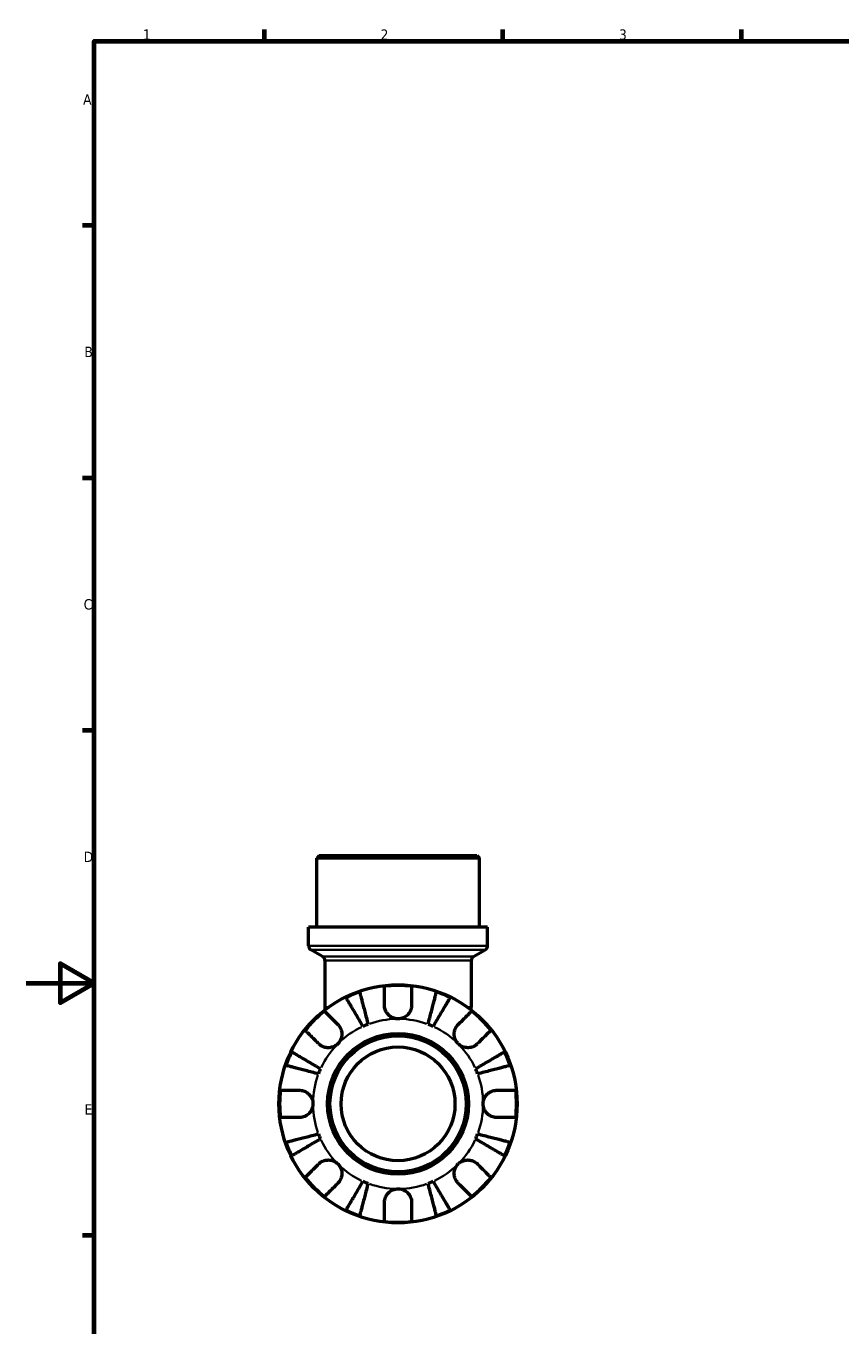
# Model space of a CAD drawing. Header units: millimetres. Extents: x 0 to 902, y -213 to 607.
# Tile 2 of 5: x 0 to 239, y 196 to 578. Entities that reach past the tile are written whole.
import ezdxf

# ---------------------------------------------------------------- set-up
doc = ezdxf.new("R2010")
doc.units = ezdxf.units.MM
for name, color, linetype, lineweight in [('Border (ANSI)', 7, 'Continuous', 70), ('Visible (ANSI)', 7, 'Continuous', 50), ('Visible Narrow (ANSI)', 7, 'Continuous', 35)]:
    doc.layers.add(name, color=color, linetype=linetype, lineweight=lineweight)
doc.styles.add('Note Text (ANSI)', font='tahoma.ttf')

# ---------------------------------------------------------------- blocks, each defined once
blk = doc.blocks.new('Borders Default Border')
at = {"layer": 'Border (ANSI)'}
for p, q in [((70.08, 574), (70.08, 577.45)), ((140.17, 574), (140.17, 577.45)), ((210.25, 574), (210.25, 577.45)), ((20, 519.75), (16.55, 519.75)), ((20, 445.5), (16.55, 445.5)), ((20, 371.25), (16.55, 371.25)), ((20, 222.75), (16.55, 222.75))]:
    blk.add_line(p, q, dxfattribs=at)
at = {"layer": 'Border (ANSI)', "flags": 128}
for points in [[(20, 20), (20, 574), (821, 574), (821, 20), (20, 20)], [(0, 297), (20, 297), (10, 302.77), (10, 291.23), (20, 297)]]:
    blk.add_lwpolyline(points, dxfattribs=at)
at = {"layer": 'Border (ANSI)', "char_height": 3.05, "attachment_point": 7, "style": 'Note Text (ANSI)'}
for s, insert in [('1', (34.35, 574.4)), ('2', (104.2, 574.4)), ('3', (174.26, 574.34)), ('A', (16.78, 555.35)), ('B', (17.15, 481.1)), ('C', (16.95, 406.8)), ('D', (16.96, 332.6)), ('E', (17.21, 258.35))]:
    blk.add_mtext(s, dxfattribs=dict(at, insert=insert))

msp = doc.modelspace()

# ---------------------------------------------------------------- linework, layer by layer
at = {"layer": 'Visible (ANSI)'}
for p, q in [((86.129, 334.491), (85.429, 333.791)), ((133.232, 333.791), (85.429, 333.791)), ((85.429, 313.491), (85.429, 333.791)), ((86.129, 334.491), (132.532, 334.491)), ((132.532, 334.491), (133.232, 333.791)), ((133.232, 313.491), (133.232, 333.791)), ((135.622, 313.491), (83.039, 313.491)), ((83.039, 308), (83.039, 313.491)), ((135.622, 308), (135.622, 313.491)), ((87.119, 304.836), (83.739, 306.787)), ((131.542, 304.836), (134.922, 306.787)), ((87.819, 303.623), (87.819, 289.956)), ((130.842, 303.623), (130.842, 289.956)), ((87.819, 289.956), (87.819, 289.1)), ((130.842, 289.1), (130.842, 289.956))]:
    msp.add_line(p, q, dxfattribs=at)
for radius in [35, 20.7, 20, 16.731]:
    msp.add_circle((109.331, 261.491), radius, dxfattribs=at)
for centre, radius, start, end in [((84.439, 308), 1.4, 180, 240), ((134.222, 308), 1.4, 300, 0), ((86.419, 303.623), 1.4, 0, 60), ((132.242, 303.623), 1.4, 120, 180), ((109.331, 261.491), 34.798, 108.92587, 116.07413), ((109.331, 261.491), 34.798, 83.3993, 96.6007), ((109.331, 261.491), 34.798, 63.92587, 71.07413), ((109.331, 261.491), 34.798, 128.3993, 141.6007), ((109.331, 261.491), 34.798, 38.3993, 51.6007), ((109.331, 261.491), 25, 110.66622, 114.33378), ((109.331, 261.491), 25, 65.66622, 69.33378), ((109.331, 261.491), 34.798, 153.92587, 161.07413), ((109.331, 261.491), 34.798, 18.92587, 26.07413), ((109.331, 261.491), 25, 155.66622, 159.33378), ((109.331, 261.491), 25, 20.66622, 24.33378), ((109.331, 261.491), 34.798, 173.3993, 186.6007), ((109.331, 261.491), 34.798, 353.3993, 6.6007), ((109.331, 261.491), 25, 200.66622, 204.33378), ((109.331, 261.491), 25, 335.66622, 339.33378), ((109.331, 261.491), 34.798, 198.92587, 206.07413), ((109.331, 261.491), 34.798, 333.92587, 341.07413), ((109.331, 261.491), 34.798, 218.3993, 231.6007), ((109.331, 261.491), 25, 245.66622, 249.33378), ((109.331, 261.491), 25, 290.66622, 294.33378), ((109.331, 261.491), 34.798, 308.3993, 321.6007), ((109.331, 261.491), 34.798, 243.92587, 251.07413), ((109.331, 261.491), 34.798, 288.92587, 296.07413), ((109.331, 261.491), 34.798, 263.3993, 276.6007)]:
    msp.add_arc(centre, radius, start, end, dxfattribs=at)
for points, knots in [([(98.044, 294.408), (98.077, 294.281), (98.127, 294.09), (98.243, 293.638), (98.322, 293.333), (98.51, 292.608), (98.618, 292.188), (98.837, 291.341), (98.968, 290.836), (99.249, 289.749), (99.4, 289.167), (99.687, 288.057), (99.849, 287.427), (100.182, 286.141), (100.352, 285.484), (100.508, 284.883)], [0.1897184, 0.1897184, 0.1897184, 0.1897184, 0.3698032, 0.3698032, 0.5549844, 0.5549844, 0.7401655, 0.7401655, 0.9258164, 0.9258164, 1.1114673, 1.1114673, 1.2978252, 1.2978252, 1.484183, 1.484183, 1.484183, 1.484183]), ([(105.331, 290.491), (105.331, 290.93), (105.331, 291.374), (105.331, 292.361), (105.331, 292.885), (105.331, 293.762), (105.331, 294.197), (105.331, 294.948), (105.331, 295.263), (105.331, 295.73), (105.331, 295.927), (105.331, 296.059)], [4.90264375, 4.90264375, 4.90264375, 4.90264375, 5.04224508, 5.04224508, 5.22854914, 5.22854914, 5.41380406, 5.41380406, 5.59905898, 5.59905898, 5.77859995, 5.77859995, 5.77859995, 5.77859995]), ([(113.331, 296.059), (113.331, 295.927), (113.331, 295.73), (113.331, 295.263), (113.331, 294.948), (113.331, 294.197), (113.331, 293.762), (113.331, 292.885), (113.331, 292.361), (113.331, 291.374), (113.331, 290.93), (113.331, 290.491)], [0.18972425, 0.18972425, 0.18972425, 0.18972425, 0.36926522, 0.36926522, 0.55452014, 0.55452014, 0.73977506, 0.73977506, 0.92607912, 0.92607912, 1.06568045, 1.06568045, 1.06568045, 1.06568045]), ([(118.154, 284.883), (118.309, 285.484), (118.479, 286.141), (118.812, 287.427), (118.975, 288.057), (119.262, 289.167), (119.412, 289.749), (119.693, 290.836), (119.824, 291.341), (120.043, 292.188), (120.152, 292.608), (120.339, 293.333), (120.418, 293.638), (120.535, 294.09), (120.584, 294.281), (120.617, 294.408)], [4.4593823, 4.4593823, 4.4593823, 4.4593823, 4.6457401, 4.6457401, 4.832098, 4.832098, 5.0177489, 5.0177489, 5.2033998, 5.2033998, 5.388581, 5.388581, 5.5737621, 5.5737621, 5.753847, 5.753847, 5.753847, 5.753847]), ([(99.029, 284.27), (98.714, 284.806), (98.37, 285.39), (97.695, 286.535), (97.365, 287.096), (96.784, 288.083), (96.478, 288.601), (95.908, 289.569), (95.644, 290.018), (95.2, 290.772), (94.979, 291.146), (94.599, 291.791), (94.44, 292.062), (94.203, 292.464), (94.102, 292.635), (94.036, 292.748)], [4.4593823, 4.4593823, 4.4593823, 4.4593823, 4.6457401, 4.6457401, 4.832098, 4.832098, 5.0177489, 5.0177489, 5.2033998, 5.2033998, 5.388581, 5.388581, 5.5737621, 5.5737621, 5.753847, 5.753847, 5.753847, 5.753847]), ([(124.626, 292.748), (124.559, 292.635), (124.459, 292.464), (124.222, 292.062), (124.062, 291.791), (123.682, 291.146), (123.462, 290.772), (123.018, 290.018), (122.753, 289.569), (122.183, 288.601), (121.878, 288.083), (121.296, 287.096), (120.966, 286.535), (120.292, 285.39), (119.947, 284.806), (119.632, 284.27)], [0.1897184, 0.1897184, 0.1897184, 0.1897184, 0.3698032, 0.3698032, 0.5549844, 0.5549844, 0.7401655, 0.7401655, 0.9258164, 0.9258164, 1.1114673, 1.1114673, 1.2978252, 1.2978252, 1.484183, 1.484183, 1.484183, 1.484183]), ([(87.716, 288.762), (87.809, 288.67), (87.949, 288.53), (88.279, 288.2), (88.502, 287.977), (89.032, 287.446), (89.34, 287.139), (89.961, 286.518), (90.331, 286.148), (91.029, 285.45), (91.343, 285.136), (91.653, 284.826)], [0.18972425, 0.18972425, 0.18972425, 0.18972425, 0.36926522, 0.36926522, 0.55452014, 0.55452014, 0.73977506, 0.73977506, 0.92607912, 0.92607912, 1.06568045, 1.06568045, 1.06568045, 1.06568045]), ([(109.331, 286.491), (108.955, 286.491), (108.581, 286.544), (107.811, 286.767), (107.424, 286.949), (106.735, 287.421), (106.436, 287.701), (105.967, 288.298), (105.789, 288.6), (105.567, 289.118), (105.499, 289.322), (105.402, 289.716), (105.37, 289.904), (105.337, 290.225), (105.331, 290.359), (105.331, 290.491)], [0, 0, 0, 0, 0.11274969, 0.11274969, 0.24046199, 0.24046199, 0.3630761, 0.3630761, 0.46982648, 0.46982648, 0.53680834, 0.53680834, 0.59738122, 0.59738122, 0.64072731, 0.64072731, 0.64072731, 0.64072731]), ([(113.331, 290.491), (113.331, 290.293), (113.316, 290.092), (113.257, 289.703), (113.215, 289.515), (113.089, 289.1), (112.998, 288.874), (112.685, 288.27), (112.423, 287.915), (111.747, 287.265), (111.329, 286.991), (110.383, 286.596), (109.86, 286.491), (109.331, 286.491)], [-0.64798358, -0.64798358, -0.64798358, -0.64798358, -0.58129223, -0.58129223, -0.51957432, -0.51957432, -0.44316993, -0.44316993, -0.3085364, -0.3085364, -0.15881239, -0.15881239, 0, 0, 0, 0]), ([(127.008, 284.826), (127.318, 285.136), (127.633, 285.45), (128.33, 286.148), (128.701, 286.518), (129.321, 287.139), (129.629, 287.446), (130.16, 287.977), (130.383, 288.2), (130.713, 288.53), (130.852, 288.67), (130.945, 288.762)], [4.90264375, 4.90264375, 4.90264375, 4.90264375, 5.04224508, 5.04224508, 5.22854914, 5.22854914, 5.41380406, 5.41380406, 5.59905898, 5.59905898, 5.77859995, 5.77859995, 5.77859995, 5.77859995]), ([(85.996, 279.169), (85.686, 279.479), (85.372, 279.793), (84.674, 280.491), (84.304, 280.861), (83.683, 281.482), (83.376, 281.79), (82.845, 282.32), (82.622, 282.543), (82.292, 282.873), (82.152, 283.013), (82.06, 283.106)], [4.90264375, 4.90264375, 4.90264375, 4.90264375, 5.04224508, 5.04224508, 5.22854914, 5.22854914, 5.41380406, 5.41380406, 5.59905898, 5.59905898, 5.77859995, 5.77859995, 5.77859995, 5.77859995]), ([(91.653, 284.826), (91.741, 284.738), (91.826, 284.645), (92.069, 284.351), (92.215, 284.137), (92.472, 283.662), (92.58, 283.403), (92.774, 282.747), (92.83, 282.346), (92.817, 281.438), (92.715, 280.942), (92.323, 279.987), (92.027, 279.543), (91.653, 279.169)], [-0.64434498, -0.64434498, -0.64434498, -0.64434498, -0.60308586, -0.60308586, -0.52007987, -0.52007987, -0.43273909, -0.43273909, -0.31000661, -0.31000661, -0.15868997, -0.15868997, 0, 0, 0, 0]), ([(127.008, 279.169), (126.799, 279.378), (126.613, 279.61), (126.286, 280.128), (126.15, 280.415), (125.909, 281.126), (125.838, 281.556), (125.836, 282.398), (125.898, 282.801), (126.1, 283.452), (126.21, 283.707), (126.472, 284.176), (126.621, 284.39), (126.858, 284.669), (126.932, 284.749), (127.008, 284.826)], [0, 0, 0, 0, 0.08884908, 0.08884908, 0.18379648, 0.18379648, 0.31419699, 0.31419699, 0.43784665, 0.43784665, 0.52411276, 0.52411276, 0.60765264, 0.60765264, 0.6434969, 0.6434969, 0.6434969, 0.6434969]), ([(136.602, 283.106), (136.509, 283.013), (136.369, 282.873), (136.039, 282.543), (135.816, 282.32), (135.286, 281.79), (134.978, 281.482), (134.358, 280.861), (133.987, 280.491), (133.29, 279.793), (132.975, 279.479), (132.665, 279.169)], [0.18972425, 0.18972425, 0.18972425, 0.18972425, 0.36926522, 0.36926522, 0.55452014, 0.55452014, 0.73977506, 0.73977506, 0.92607912, 0.92607912, 1.06568045, 1.06568045, 1.06568045, 1.06568045]), ([(91.653, 279.169), (91.444, 278.96), (91.212, 278.774), (90.694, 278.447), (90.407, 278.31), (89.696, 278.069), (89.266, 277.998), (88.424, 277.996), (88.021, 278.058), (87.37, 278.261), (87.115, 278.371), (86.646, 278.633), (86.432, 278.782), (86.153, 279.019), (86.073, 279.093), (85.996, 279.169)], [0, 0, 0, 0, 0.08884908, 0.08884908, 0.18379648, 0.18379648, 0.31419699, 0.31419699, 0.43784665, 0.43784665, 0.52411276, 0.52411276, 0.60765264, 0.60765264, 0.6434969, 0.6434969, 0.6434969, 0.6434969]), ([(132.665, 279.169), (132.577, 279.081), (132.484, 278.996), (132.19, 278.753), (131.976, 278.607), (131.501, 278.35), (131.242, 278.242), (130.587, 278.048), (130.186, 277.992), (129.278, 278.005), (128.781, 278.107), (127.827, 278.499), (127.382, 278.795), (127.008, 279.169)], [-0.64434498, -0.64434498, -0.64434498, -0.64434498, -0.60308586, -0.60308586, -0.52007987, -0.52007987, -0.43273909, -0.43273909, -0.31000661, -0.31000661, -0.15868997, -0.15868997, 0, 0, 0, 0]), ([(78.074, 276.786), (78.187, 276.72), (78.358, 276.619), (78.76, 276.382), (79.031, 276.223), (79.676, 275.843), (80.05, 275.622), (80.804, 275.178), (81.253, 274.914), (82.221, 274.344), (82.739, 274.038), (83.726, 273.457), (84.287, 273.127), (85.432, 272.452), (86.016, 272.108), (86.552, 271.793)], [0.1897184, 0.1897184, 0.1897184, 0.1897184, 0.3698032, 0.3698032, 0.5549844, 0.5549844, 0.7401655, 0.7401655, 0.9258164, 0.9258164, 1.1114673, 1.1114673, 1.2978252, 1.2978252, 1.484183, 1.484183, 1.484183, 1.484183]), ([(132.11, 271.793), (132.645, 272.108), (133.23, 272.452), (134.375, 273.127), (134.935, 273.457), (135.922, 274.038), (136.441, 274.344), (137.408, 274.914), (137.858, 275.178), (138.611, 275.622), (138.985, 275.843), (139.631, 276.223), (139.902, 276.382), (140.304, 276.619), (140.474, 276.72), (140.587, 276.786)], [4.4593823, 4.4593823, 4.4593823, 4.4593823, 4.6457401, 4.6457401, 4.832098, 4.832098, 5.0177489, 5.0177489, 5.2033998, 5.2033998, 5.388581, 5.388581, 5.5737621, 5.5737621, 5.753847, 5.753847, 5.753847, 5.753847]), ([(85.939, 270.314), (85.338, 270.47), (84.681, 270.64), (83.395, 270.973), (82.765, 271.135), (81.655, 271.422), (81.073, 271.573), (79.986, 271.854), (79.481, 271.985), (78.634, 272.204), (78.214, 272.312), (77.489, 272.5), (77.184, 272.579), (76.732, 272.695), (76.541, 272.745), (76.414, 272.778)], [4.4593823, 4.4593823, 4.4593823, 4.4593823, 4.6457401, 4.6457401, 4.832098, 4.832098, 5.0177489, 5.0177489, 5.2033998, 5.2033998, 5.388581, 5.388581, 5.5737621, 5.5737621, 5.753847, 5.753847, 5.753847, 5.753847]), ([(142.247, 272.778), (142.12, 272.745), (141.929, 272.695), (141.477, 272.579), (141.173, 272.5), (140.448, 272.312), (140.027, 272.204), (139.18, 271.985), (138.675, 271.854), (137.588, 271.573), (137.006, 271.422), (135.897, 271.135), (135.267, 270.973), (133.98, 270.64), (133.323, 270.47), (132.722, 270.314)], [0.1897184, 0.1897184, 0.1897184, 0.1897184, 0.3698032, 0.3698032, 0.5549844, 0.5549844, 0.7401655, 0.7401655, 0.9258164, 0.9258164, 1.1114673, 1.1114673, 1.2978252, 1.2978252, 1.484183, 1.484183, 1.484183, 1.484183]), ([(74.763, 265.491), (74.895, 265.491), (75.092, 265.491), (75.559, 265.491), (75.874, 265.491), (76.625, 265.491), (77.06, 265.491), (77.937, 265.491), (78.461, 265.491), (79.448, 265.491), (79.892, 265.491), (80.331, 265.491)], [0.18972425, 0.18972425, 0.18972425, 0.18972425, 0.36926522, 0.36926522, 0.55452014, 0.55452014, 0.73977506, 0.73977506, 0.92607912, 0.92607912, 1.06568045, 1.06568045, 1.06568045, 1.06568045]), ([(80.331, 265.491), (80.477, 265.491), (80.625, 265.483), (81.011, 265.44), (81.248, 265.392), (81.739, 265.245), (81.99, 265.141), (82.588, 264.818), (82.916, 264.571), (83.551, 263.916), (83.83, 263.494), (84.226, 262.543), (84.331, 262.019), (84.331, 261.491)], [-0.64008532, -0.64008532, -0.64008532, -0.64008532, -0.59222185, -0.59222185, -0.51595037, -0.51595037, -0.43235608, -0.43235608, -0.30863031, -0.30863031, -0.15844955, -0.15844955, 0, 0, 0, 0]), ([(134.331, 261.491), (134.331, 261.829), (134.373, 262.165), (134.551, 262.851), (134.693, 263.194), (135.14, 263.959), (135.485, 264.348), (136.16, 264.869), (136.453, 265.039), (136.992, 265.269), (137.229, 265.345), (137.716, 265.452), (137.964, 265.482), (138.249, 265.491), (138.29, 265.491), (138.331, 265.491)], [-2.77804136, -2.77804136, -2.77804136, -2.77804136, -2.67672151, -2.67672151, -2.56558131, -2.56558131, -2.40960112, -2.40960112, -2.30519389, -2.30519389, -2.22617552, -2.22617552, -2.14450488, -2.14450488, -2.1308178, -2.1308178, -2.1308178, -2.1308178]), ([(138.331, 265.491), (138.769, 265.491), (139.214, 265.491), (140.2, 265.491), (140.724, 265.491), (141.602, 265.491), (142.037, 265.491), (142.787, 265.491), (143.103, 265.491), (143.569, 265.491), (143.767, 265.491), (143.898, 265.491)], [4.90264375, 4.90264375, 4.90264375, 4.90264375, 5.04224508, 5.04224508, 5.22854914, 5.22854914, 5.41380406, 5.41380406, 5.59905898, 5.59905898, 5.77859995, 5.77859995, 5.77859995, 5.77859995]), ([(84.331, 261.491), (84.331, 261.154), (84.288, 260.817), (84.111, 260.132), (83.969, 259.788), (83.521, 259.023), (83.177, 258.635), (82.501, 258.114), (82.208, 257.944), (81.669, 257.713), (81.432, 257.638), (80.945, 257.531), (80.698, 257.501), (80.412, 257.492), (80.371, 257.491), (80.331, 257.491)], [-2.77804136, -2.77804136, -2.77804136, -2.77804136, -2.67672151, -2.67672151, -2.56558131, -2.56558131, -2.40960112, -2.40960112, -2.30519389, -2.30519389, -2.22617552, -2.22617552, -2.14450488, -2.14450488, -2.1308178, -2.1308178, -2.1308178, -2.1308178]), ([(138.331, 257.491), (138.184, 257.491), (138.036, 257.499), (137.651, 257.542), (137.414, 257.59), (136.923, 257.738), (136.672, 257.841), (136.073, 258.164), (135.745, 258.412), (135.11, 259.067), (134.832, 259.489), (134.435, 260.44), (134.331, 260.963), (134.331, 261.491)], [-0.64008532, -0.64008532, -0.64008532, -0.64008532, -0.59222185, -0.59222185, -0.51595037, -0.51595037, -0.43235608, -0.43235608, -0.30863031, -0.30863031, -0.15844955, -0.15844955, 0, 0, 0, 0]), ([(80.331, 257.491), (79.892, 257.491), (79.448, 257.491), (78.461, 257.491), (77.937, 257.491), (77.06, 257.491), (76.625, 257.491), (75.874, 257.491), (75.559, 257.491), (75.092, 257.491), (74.895, 257.491), (74.763, 257.491)], [4.90264375, 4.90264375, 4.90264375, 4.90264375, 5.04224508, 5.04224508, 5.22854914, 5.22854914, 5.41380406, 5.41380406, 5.59905898, 5.59905898, 5.77859995, 5.77859995, 5.77859995, 5.77859995]), ([(143.898, 257.491), (143.767, 257.491), (143.569, 257.491), (143.103, 257.491), (142.787, 257.491), (142.037, 257.491), (141.602, 257.491), (140.724, 257.491), (140.2, 257.491), (139.214, 257.491), (138.769, 257.491), (138.331, 257.491)], [0.18972425, 0.18972425, 0.18972425, 0.18972425, 0.36926522, 0.36926522, 0.55452014, 0.55452014, 0.73977506, 0.73977506, 0.92607912, 0.92607912, 1.06568045, 1.06568045, 1.06568045, 1.06568045]), ([(76.414, 250.205), (76.541, 250.238), (76.732, 250.287), (77.184, 250.404), (77.489, 250.483), (78.214, 250.67), (78.634, 250.779), (79.481, 250.998), (79.986, 251.129), (81.073, 251.41), (81.655, 251.56), (82.765, 251.847), (83.395, 252.01), (84.681, 252.343), (85.338, 252.513), (85.939, 252.668)], [0.1897184, 0.1897184, 0.1897184, 0.1897184, 0.3698032, 0.3698032, 0.5549844, 0.5549844, 0.7401655, 0.7401655, 0.9258164, 0.9258164, 1.1114673, 1.1114673, 1.2978252, 1.2978252, 1.484183, 1.484183, 1.484183, 1.484183]), ([(132.722, 252.668), (133.323, 252.513), (133.98, 252.343), (135.267, 252.01), (135.897, 251.847), (137.006, 251.56), (137.588, 251.41), (138.675, 251.129), (139.18, 250.998), (140.027, 250.779), (140.448, 250.67), (141.173, 250.483), (141.477, 250.404), (141.929, 250.287), (142.12, 250.238), (142.247, 250.205)], [4.4593823, 4.4593823, 4.4593823, 4.4593823, 4.6457401, 4.6457401, 4.832098, 4.832098, 5.0177489, 5.0177489, 5.2033998, 5.2033998, 5.388581, 5.388581, 5.5737621, 5.5737621, 5.753847, 5.753847, 5.753847, 5.753847]), ([(86.552, 251.19), (86.016, 250.875), (85.432, 250.53), (84.287, 249.856), (83.726, 249.526), (82.739, 248.944), (82.221, 248.639), (81.253, 248.069), (80.804, 247.804), (80.05, 247.36), (79.676, 247.14), (79.031, 246.76), (78.76, 246.6), (78.358, 246.363), (78.187, 246.263), (78.074, 246.196)], [4.4593823, 4.4593823, 4.4593823, 4.4593823, 4.6457401, 4.6457401, 4.832098, 4.832098, 5.0177489, 5.0177489, 5.2033998, 5.2033998, 5.388581, 5.388581, 5.5737621, 5.5737621, 5.753847, 5.753847, 5.753847, 5.753847]), ([(140.587, 246.196), (140.474, 246.263), (140.304, 246.363), (139.902, 246.6), (139.631, 246.76), (138.985, 247.14), (138.611, 247.36), (137.858, 247.804), (137.408, 248.069), (136.441, 248.639), (135.922, 248.944), (134.935, 249.526), (134.375, 249.856), (133.23, 250.53), (132.645, 250.875), (132.11, 251.19)], [0.1897184, 0.1897184, 0.1897184, 0.1897184, 0.3698032, 0.3698032, 0.5549844, 0.5549844, 0.7401655, 0.7401655, 0.9258164, 0.9258164, 1.1114673, 1.1114673, 1.2978252, 1.2978252, 1.484183, 1.484183, 1.484183, 1.484183]), ([(85.996, 243.814), (86.084, 243.902), (86.177, 243.986), (86.471, 244.229), (86.685, 244.375), (87.16, 244.633), (87.419, 244.741), (88.075, 244.935), (88.476, 244.991), (89.384, 244.978), (89.88, 244.876), (90.835, 244.484), (91.279, 244.188), (91.653, 243.814)], [-0.64434498, -0.64434498, -0.64434498, -0.64434498, -0.60308586, -0.60308586, -0.52007987, -0.52007987, -0.43273909, -0.43273909, -0.31000661, -0.31000661, -0.15868997, -0.15868997, 0, 0, 0, 0]), ([(127.008, 243.814), (127.218, 244.023), (127.45, 244.209), (127.968, 244.536), (128.254, 244.672), (128.965, 244.913), (129.395, 244.984), (130.237, 244.986), (130.64, 244.924), (131.292, 244.722), (131.546, 244.612), (132.016, 244.35), (132.23, 244.201), (132.509, 243.964), (132.589, 243.89), (132.665, 243.814)], [0, 0, 0, 0, 0.08884908, 0.08884908, 0.18379648, 0.18379648, 0.31419699, 0.31419699, 0.43784665, 0.43784665, 0.52411276, 0.52411276, 0.60765264, 0.60765264, 0.6434969, 0.6434969, 0.6434969, 0.6434969]), ([(82.06, 239.877), (82.152, 239.97), (82.292, 240.109), (82.622, 240.439), (82.845, 240.662), (83.376, 241.193), (83.683, 241.501), (84.304, 242.121), (84.674, 242.492), (85.372, 243.189), (85.686, 243.504), (85.996, 243.814)], [0.18972425, 0.18972425, 0.18972425, 0.18972425, 0.36926522, 0.36926522, 0.55452014, 0.55452014, 0.73977506, 0.73977506, 0.92607912, 0.92607912, 1.06568045, 1.06568045, 1.06568045, 1.06568045]), ([(91.653, 243.814), (91.862, 243.604), (92.048, 243.372), (92.375, 242.854), (92.512, 242.568), (92.753, 241.857), (92.824, 241.427), (92.826, 240.585), (92.764, 240.182), (92.561, 239.53), (92.451, 239.276), (92.189, 238.806), (92.04, 238.592), (91.803, 238.313), (91.729, 238.233), (91.653, 238.157)], [0, 0, 0, 0, 0.08884908, 0.08884908, 0.18379648, 0.18379648, 0.31419699, 0.31419699, 0.43784665, 0.43784665, 0.52411276, 0.52411276, 0.60765264, 0.60765264, 0.6434969, 0.6434969, 0.6434969, 0.6434969]), ([(127.008, 238.157), (126.92, 238.245), (126.836, 238.338), (126.593, 238.632), (126.447, 238.846), (126.189, 239.321), (126.081, 239.58), (125.887, 240.235), (125.831, 240.636), (125.844, 241.544), (125.946, 242.041), (126.338, 242.995), (126.634, 243.44), (127.008, 243.814)], [-0.64434498, -0.64434498, -0.64434498, -0.64434498, -0.60308586, -0.60308586, -0.52007987, -0.52007987, -0.43273909, -0.43273909, -0.31000661, -0.31000661, -0.15868997, -0.15868997, 0, 0, 0, 0]), ([(132.665, 243.814), (132.975, 243.504), (133.29, 243.189), (133.987, 242.492), (134.358, 242.121), (134.978, 241.501), (135.286, 241.193), (135.816, 240.662), (136.039, 240.439), (136.369, 240.109), (136.509, 239.97), (136.602, 239.877)], [4.90264375, 4.90264375, 4.90264375, 4.90264375, 5.04224508, 5.04224508, 5.22854914, 5.22854914, 5.41380406, 5.41380406, 5.59905898, 5.59905898, 5.77859995, 5.77859995, 5.77859995, 5.77859995]), ([(91.653, 238.157), (91.343, 237.847), (91.029, 237.532), (90.331, 236.835), (89.961, 236.464), (89.34, 235.844), (89.032, 235.536), (88.502, 235.006), (88.279, 234.783), (87.949, 234.453), (87.809, 234.313), (87.716, 234.22)], [4.90264375, 4.90264375, 4.90264375, 4.90264375, 5.04224508, 5.04224508, 5.22854914, 5.22854914, 5.41380406, 5.41380406, 5.59905898, 5.59905898, 5.77859995, 5.77859995, 5.77859995, 5.77859995]), ([(94.036, 230.235), (94.102, 230.348), (94.203, 230.518), (94.44, 230.92), (94.599, 231.191), (94.979, 231.837), (95.2, 232.211), (95.644, 232.964), (95.908, 233.414), (96.478, 234.381), (96.784, 234.9), (97.365, 235.887), (97.695, 236.447), (98.37, 237.592), (98.714, 238.177), (99.029, 238.712)], [0.1897184, 0.1897184, 0.1897184, 0.1897184, 0.3698032, 0.3698032, 0.5549844, 0.5549844, 0.7401655, 0.7401655, 0.9258164, 0.9258164, 1.1114673, 1.1114673, 1.2978252, 1.2978252, 1.484183, 1.484183, 1.484183, 1.484183]), ([(100.508, 238.1), (100.352, 237.499), (100.182, 236.842), (99.849, 235.555), (99.687, 234.925), (99.4, 233.816), (99.249, 233.234), (98.968, 232.147), (98.837, 231.642), (98.618, 230.795), (98.51, 230.374), (98.322, 229.649), (98.243, 229.345), (98.127, 228.893), (98.077, 228.702), (98.044, 228.575)], [4.4593823, 4.4593823, 4.4593823, 4.4593823, 4.6457401, 4.6457401, 4.832098, 4.832098, 5.0177489, 5.0177489, 5.2033998, 5.2033998, 5.388581, 5.388581, 5.5737621, 5.5737621, 5.753847, 5.753847, 5.753847, 5.753847]), ([(120.617, 228.575), (120.584, 228.702), (120.535, 228.893), (120.418, 229.345), (120.339, 229.649), (120.152, 230.374), (120.043, 230.795), (119.824, 231.642), (119.693, 232.147), (119.412, 233.234), (119.262, 233.816), (118.975, 234.925), (118.812, 235.555), (118.479, 236.842), (118.309, 237.499), (118.154, 238.1)], [0.1897184, 0.1897184, 0.1897184, 0.1897184, 0.3698032, 0.3698032, 0.5549844, 0.5549844, 0.7401655, 0.7401655, 0.9258164, 0.9258164, 1.1114673, 1.1114673, 1.2978252, 1.2978252, 1.484183, 1.484183, 1.484183, 1.484183]), ([(119.632, 238.712), (119.947, 238.177), (120.292, 237.592), (120.966, 236.447), (121.296, 235.887), (121.878, 234.9), (122.183, 234.381), (122.753, 233.414), (123.018, 232.964), (123.462, 232.211), (123.682, 231.837), (124.062, 231.191), (124.222, 230.92), (124.459, 230.518), (124.559, 230.348), (124.626, 230.235)], [4.4593823, 4.4593823, 4.4593823, 4.4593823, 4.6457401, 4.6457401, 4.832098, 4.832098, 5.0177489, 5.0177489, 5.2033998, 5.2033998, 5.388581, 5.388581, 5.5737621, 5.5737621, 5.753847, 5.753847, 5.753847, 5.753847]), ([(130.945, 234.22), (130.852, 234.313), (130.713, 234.453), (130.383, 234.783), (130.16, 235.006), (129.629, 235.536), (129.321, 235.844), (128.701, 236.464), (128.33, 236.835), (127.633, 237.532), (127.318, 237.847), (127.008, 238.157)], [0.18972425, 0.18972425, 0.18972425, 0.18972425, 0.36926522, 0.36926522, 0.55452014, 0.55452014, 0.73977506, 0.73977506, 0.92607912, 0.92607912, 1.06568045, 1.06568045, 1.06568045, 1.06568045]), ([(105.331, 232.491), (105.331, 232.638), (105.339, 232.786), (105.382, 233.171), (105.43, 233.408), (105.577, 233.899), (105.681, 234.15), (106.004, 234.749), (106.251, 235.077), (106.906, 235.712), (107.328, 235.99), (108.279, 236.387), (108.803, 236.491), (109.331, 236.491)], [-0.64008532, -0.64008532, -0.64008532, -0.64008532, -0.59222185, -0.59222185, -0.51595037, -0.51595037, -0.43235608, -0.43235608, -0.30863031, -0.30863031, -0.15844955, -0.15844955, 0, 0, 0, 0]), ([(109.331, 236.491), (109.668, 236.491), (110.005, 236.449), (110.69, 236.271), (111.034, 236.129), (111.799, 235.682), (112.187, 235.337), (112.708, 234.662), (112.878, 234.369), (113.109, 233.83), (113.184, 233.593), (113.291, 233.106), (113.321, 232.858), (113.33, 232.573), (113.331, 232.532), (113.331, 232.491)], [-2.77804136, -2.77804136, -2.77804136, -2.77804136, -2.67672151, -2.67672151, -2.56558131, -2.56558131, -2.40960112, -2.40960112, -2.30519389, -2.30519389, -2.22617552, -2.22617552, -2.14450488, -2.14450488, -2.1308178, -2.1308178, -2.1308178, -2.1308178]), ([(105.331, 226.924), (105.331, 227.055), (105.331, 227.253), (105.331, 227.719), (105.331, 228.035), (105.331, 228.785), (105.331, 229.22), (105.331, 230.098), (105.331, 230.622), (105.331, 231.608), (105.331, 232.053), (105.331, 232.491)], [0.18972425, 0.18972425, 0.18972425, 0.18972425, 0.36926522, 0.36926522, 0.55452014, 0.55452014, 0.73977506, 0.73977506, 0.92607912, 0.92607912, 1.06568045, 1.06568045, 1.06568045, 1.06568045]), ([(113.331, 232.491), (113.331, 232.053), (113.331, 231.608), (113.331, 230.622), (113.331, 230.098), (113.331, 229.22), (113.331, 228.785), (113.331, 228.035), (113.331, 227.719), (113.331, 227.253), (113.331, 227.055), (113.331, 226.924)], [4.90264375, 4.90264375, 4.90264375, 4.90264375, 5.04224508, 5.04224508, 5.22854914, 5.22854914, 5.41380406, 5.41380406, 5.59905898, 5.59905898, 5.77859995, 5.77859995, 5.77859995, 5.77859995])]:
    msp.add_open_spline(points, degree=3, knots=knots, dxfattribs=at)
at = {"layer": 'Visible Narrow (ANSI)'}
for p, q in [((83.363, 308), (135.299, 308)), ((134.607, 306.787), (84.054, 306.787)), ((87.393, 304.836), (131.269, 304.836)), ((130.577, 303.623), (88.084, 303.623)), ((87.822, 289.956), (88.855, 289.956)), ((129.807, 289.956), (130.839, 289.956))]:
    msp.add_line(p, q, dxfattribs=at)
for start, end in [(115.36709, 133.96669), (91.03331, 109.63291), (70.36709, 88.96669), (46.03331, 64.63291), (136.03331, 154.63291), (25.36709, 43.96669), (160.36709, 178.96669), (1.03331, 19.63291), (181.03331, 199.63291), (340.36709, 358.96669), (205.36709, 223.96669), (316.03331, 334.63291), (226.03331, 244.63291), (295.36709, 313.96669), (250.36709, 268.96669), (271.03331, 289.63291)]:
    msp.add_arc((109.331, 261.491), 25, start, end, dxfattribs=at)

# ---------------------------------------------------------------- block references
msp.add_blockref('Borders Default Border', (0, 0))

doc.saveas('drawing.dxf')
